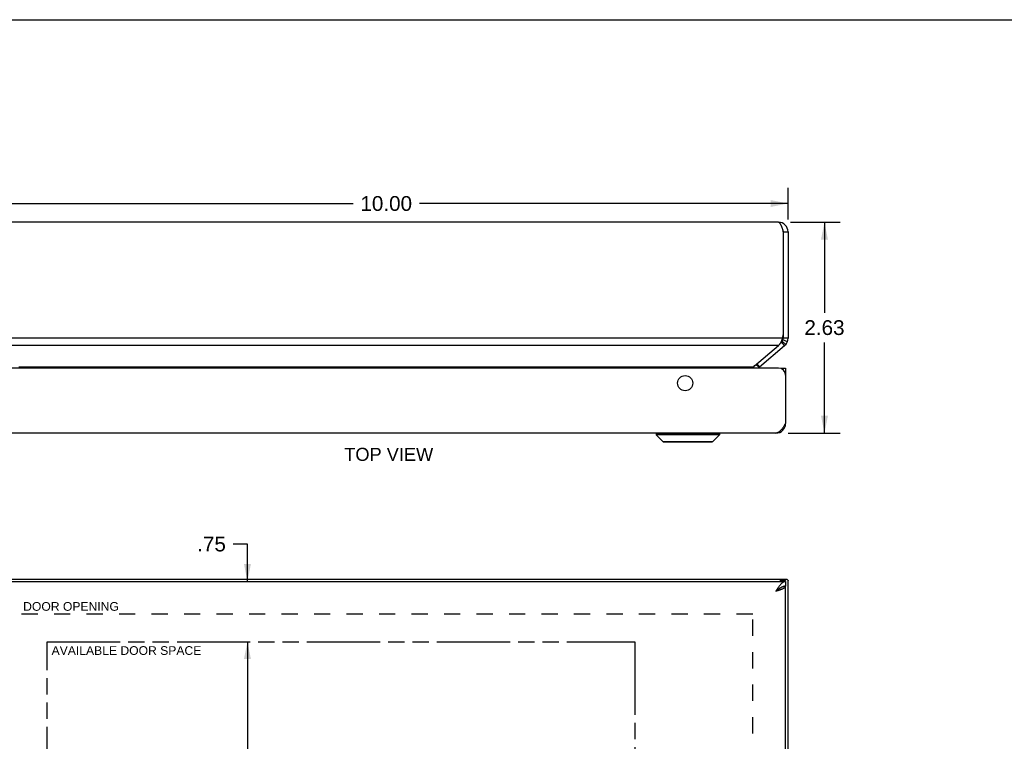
# Model space of a CAD drawing. Header units: inches. Extents: x 0 to 36.8, y 0 to 23.8.
# Tile 9 of 11: x 6.3 to 18.5, y 14.8 to 23.8. Entities that reach past the tile are written whole.
import ezdxf

# ---------------------------------------------------------------- set-up
doc = ezdxf.new("R2010")
doc.units = ezdxf.units.IN
doc.header["$LTSCALE"] = 2.021622
doc.header["$MEASUREMENT"] = 0
doc.linetypes.add('HIDDEN', pattern=[0.2, 0.1, -0.1])
doc.linetypes.add('PHANTOM', pattern=[0.8, 0.45, -0.05, 0.1, -0.05, 0.1, -0.05])
doc.layers.get('0').update_dxf_attribs({"linetype": 'CONTINUOUS'})
for name, color, linetype in [('AVAIL_DOOR_SPACE', 7, 'CONTINUOUS'), ('DEFAULT_2', 8, 'HIDDEN'), ('DIMENSIONS', 7, 'CONTINUOUS')]:
    doc.layers.add(name, color=color, linetype=linetype)
doc.styles.get("Standard").update_dxf_attribs({"font": 'arial.ttf'})
doc.dimstyles.new('DIMSTYLE_3', dxfattribs={"dimtxt": 0.183784, "dimasz": 0.216216, "dimexe": 0.09, "dimexo": 0.07, "dimgap": 0.0425, "dimtad": 0, "dimtih": 1, "dimtoh": 1, "dimzin": 4, "dimdsep": 46, "dimtxsty": 'Standard', "dimblk": '_FILLED', "dimblk1": '_FILLED', "dimblk2": '_FILLED', "dimcen": 0.09, "dimazin": 1, "dimtfac": 1, "dimtofl": 0, "dimtmove": 0, "dimatfit": 3, "dimldrblk": '_FILLED', "dimfxl": 0, "dimtolj": 1, "dimtzin": 4, "dimarcsym": 0})

# ---------------------------------------------------------------- blocks, each defined once
blk = doc.blocks.new('_FILLED')
at = {"color": 0, "linetype": 'ByBlock'}
blk.add_solid([(0, 0), (-1, 0.2), (-1, -0.2)], dxfattribs=at)
blk = doc.blocks.new('*D7')
at = {"layer": 'DIMENSIONS', "color": 2, "linetype": 'Continuous'}
for p, q in [((15.856, 21.263), (16.472, 21.263)), ((16.277, 21.263), (16.277, 20.134)), ((16.277, 18.638), (16.277, 19.767)), ((15.825, 18.638), (16.472, 18.638))]:
    blk.add_line(p, q, dxfattribs=at)
at = {"layer": 'DIMENSIONS', "color": 2, "linetype": 'Continuous', "xscale": 0.2162162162, "yscale": 0.2162162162, "zscale": 0.2162162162}
for p, rotation in [((16.277, 21.263), 90), ((16.277, 18.638), 270)]:
    blk.add_blockref('_FILLED', p, dxfattribs=dict(at, rotation=rotation))
at = {"layer": 'DIMENSIONS', "color": 2, "linetype": 'Continuous', "insert": (16.277, 20.043), "char_height": 0.1838, "width": 0.49943, "attachment_point": 2, "line_spacing_factor": 0.9}
blk.add_mtext('2.63', dxfattribs=at)
blk = doc.blocks.new('*D13')
at = {"layer": 'DIMENSIONS', "color": 2, "linetype": 'Continuous'}
for p, q in [((9.097, 17.257), (8.921, 17.257)), ((9.097, 16.792), (9.097, 17.257)), ((9.097, 16.042), (9.097, 15.609))]:
    blk.add_line(p, q, dxfattribs=at)
at = {"layer": 'DIMENSIONS', "color": 2, "linetype": 'Continuous', "xscale": 0.2162162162, "yscale": 0.2162162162, "zscale": 0.2162162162}
for p, rotation in [((9.097, 16.792), 270), ((9.097, 16.042), 90)]:
    blk.add_blockref('_FILLED', p, dxfattribs=dict(at, rotation=rotation))
at = {"layer": 'DIMENSIONS', "color": 2, "linetype": 'Continuous', "insert": (8.829, 17.349), "char_height": 0.1838, "width": 0.35664, "attachment_point": 3, "line_spacing_factor": 0.9}
blk.add_mtext('.75', dxfattribs=at)
blk = doc.blocks.new('*D14')
at = {"layer": 'DIMENSIONS', "color": 2, "linetype": 'Continuous'}
for p, q in [((9.097, 16.042), (9.097, 12.005)), ((9.097, 7.602), (9.097, 11.638))]:
    blk.add_line(p, q, dxfattribs=at)
at = {"layer": 'DIMENSIONS', "color": 2, "linetype": 'Continuous', "xscale": 0.2162162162, "yscale": 0.2162162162, "zscale": 0.2162162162}
for p, rotation in [((9.097, 16.042), 90), ((9.097, 7.602), 270)]:
    blk.add_blockref('_FILLED', p, dxfattribs=dict(at, rotation=rotation))
at = {"layer": 'DIMENSIONS', "color": 2, "linetype": 'Continuous', "insert": (9.097, 11.914), "char_height": 0.1838, "width": 0.49943, "attachment_point": 2, "line_spacing_factor": 0.9}
blk.add_mtext('8.44', dxfattribs=at)
blk = doc.blocks.new('*D19')
at = {"layer": 'DIMENSIONS', "color": 2, "linetype": 'Continuous'}
for p, q in [((5.824, 21.295), (5.824, 21.69)), ((15.824, 21.295), (15.824, 21.69)), ((5.824, 21.496), (10.411, 21.496)), ((15.824, 21.496), (11.237, 21.496))]:
    blk.add_line(p, q, dxfattribs=at)
at = {"layer": 'DIMENSIONS', "color": 2, "linetype": 'Continuous', "xscale": 0.2162162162, "yscale": 0.2162162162, "zscale": 0.2162162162, "rotation": 180}
blk.add_blockref('_FILLED', (5.824, 21.496), dxfattribs=at)
at = {"layer": 'DIMENSIONS', "color": 2, "linetype": 'Continuous', "xscale": 0.2162162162, "yscale": 0.2162162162, "zscale": 0.2162162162}
blk.add_blockref('_FILLED', (15.824, 21.496), dxfattribs=at)
at = {"layer": 'DIMENSIONS', "color": 2, "linetype": 'Continuous', "insert": (10.824, 21.588), "char_height": 0.1838, "width": 0.64222, "attachment_point": 2, "line_spacing_factor": 0.9}
blk.add_mtext('10.00', dxfattribs=at)

msp = doc.modelspace()

# ---------------------------------------------------------------- linework, layer by layer
at = {"color": 7, "linetype": 'Continuous'}
for p, q in [((0, 23.7838), (36.7568, 23.7838)), ((15.7642, 21.1432), (15.8242, 21.1432)), ((15.7642, 19.8591), (15.7642, 19.8192)), ((15.7358, 19.7674), (15.7427, 19.7732)), ((15.7813, 19.7273), (15.7427, 19.7732)), ((15.7961, 19.742), (15.7501, 19.7806)), ((15.8161, 19.776), (15.7601, 19.7976)), ((15.8242, 19.8192), (15.7642, 19.8192)), ((15.4612, 19.4577), (15.4225, 19.4915)), ((15.4679, 19.4643), (15.4358, 19.5026)), ((15.7336, 19.448), (15.7936, 19.448)), ((15.7336, 19.4428), (15.7336, 19.448)), ((15.7936, 19.3876), (15.7886, 19.3876)), ((14.1816, 18.6349), (14.9697, 18.6349)), ((14.1816, 18.6349), (14.1816, 18.6162)), ((14.9697, 18.6349), (14.9697, 18.6162)), ((15.7926, 18.7423), (15.7843, 18.7434)), ((14.9697, 18.6162), (14.1816, 18.6162)), ((14.1816, 18.6162), (14.2647, 18.5331)), ((14.2647, 18.5331), (14.8865, 18.5331)), ((14.2697, 18.531), (14.8815, 18.531)), ((14.9697, 18.6162), (14.8865, 18.5331)), ((15.7338, 16.7917), (15.7427, 16.8007)), ((15.7813, 16.8007), (15.7427, 16.8007)), ((15.7549, 16.8217), (15.7549, 16.8168)), ((15.8073, 16.8168), (15.7557, 16.8168)), ((15.7642, 16.8217), (15.7642, 16.8168)), ((15.7936, 16.7917), (15.7936, 16.7317)), ((15.7926, 16.7267), (15.7622, 16.7267))]:
    msp.add_line(p, q, dxfattribs=at)
at = {"color": 3, "linetype": 'Continuous'}
for p, q in [((15.7042, 21.2632), (5.9442, 21.2632)), ((15.7642, 21.1429), (15.7642, 19.8591)), ((15.8242, 21.1432), (15.8242, 19.8192)), ((15.7549, 19.8192), (5.8934, 19.8192)), ((15.7032, 19.7273), (5.9451, 19.7273)), ((15.4048, 19.4767), (15.7032, 19.7273)), ((15.4679, 19.4643), (15.7813, 19.7273)), ((15.7036, 19.448), (5.9436, 19.448)), ((6.2537, 19.4643), (15.3947, 19.4643)), ((15.7936, 19.448), (15.7936, 18.758)), ((15.6736, 18.638), (5.9736, 18.638)), ((5.8536, 16.7917), (15.7936, 16.7917)), ((5.8842, 16.8217), (15.7642, 16.8217)), ((15.7169, 16.7917), (15.7198, 16.7945)), ((15.7724, 16.7917), (15.7813, 16.8007)), ((15.8242, 6.8427), (15.8242, 16.8007)), ((15.7926, 16.7267), (15.7936, 16.7267)), ((15.7936, 6.9167), (15.7936, 16.7267))]:
    msp.add_line(p, q, dxfattribs=at)
for points in [[(15.7042, 21.2632), (15.7063, 21.263), (15.7084, 21.2625), (15.7106, 21.2615), (15.7127, 21.2602), (15.7149, 21.2585), (15.717, 21.2565), (15.7192, 21.2541), (15.7213, 21.2513), (15.7234, 21.2483), (15.7256, 21.2448), (15.7277, 21.2411), (15.7299, 21.237), (15.732, 21.2327), (15.7342, 21.2281), (15.7363, 21.2232), (15.7384, 21.218), (15.7406, 21.2127), (15.7427, 21.2071), (15.7449, 21.2013), (15.747, 21.1953), (15.7492, 21.1891), (15.7513, 21.1829), (15.7534, 21.1764), (15.7556, 21.1699), (15.7577, 21.1633), (15.7599, 21.1567), (15.762, 21.15), (15.7642, 21.1432)], [(15.7032, 19.7273), (15.7077, 19.7309), (15.712, 19.7347), (15.716, 19.7389), (15.7198, 19.7432), (15.7234, 19.7477), (15.7268, 19.7525), (15.73, 19.7574), (15.7331, 19.7625), (15.736, 19.7677), (15.7386, 19.7731)], [(15.7386, 19.7731), (15.7412, 19.7786), (15.7436, 19.7842), (15.7458, 19.7899), (15.7479, 19.7957), (15.7498, 19.8015), (15.7517, 19.8074), (15.7534, 19.8133), (15.7549, 19.8192)], [(15.3947, 19.4643), (15.3929, 19.4623), (15.3913, 19.4601), (15.3899, 19.4578), (15.3886, 19.4555), (15.3876, 19.4531), (15.3867, 19.4505), (15.3859, 19.448)], [(15.4048, 19.4767), (15.402, 19.4737), (15.3994, 19.4706), (15.3969, 19.4675), (15.3947, 19.4643)], [(15.7936, 18.758), (15.7896, 18.7517), (15.7856, 18.7455), (15.7816, 18.7392), (15.7776, 18.733), (15.7736, 18.7269), (15.7696, 18.7209), (15.7656, 18.715), (15.7616, 18.7092), (15.7576, 18.7035), (15.7536, 18.698), (15.7496, 18.6926), (15.7456, 18.6875), (15.7416, 18.6825), (15.7376, 18.6777), (15.7336, 18.6732), (15.7296, 18.6688), (15.7256, 18.6647), (15.7216, 18.6609), (15.7176, 18.6574), (15.7136, 18.6541), (15.7096, 18.6511), (15.7056, 18.6484), (15.7016, 18.646), (15.6976, 18.6439), (15.6936, 18.6421), (15.6896, 18.6406), (15.6856, 18.6395), (15.6816, 18.6387), (15.6776, 18.6382), (15.6736, 18.638)], [(15.7936, 16.7917), (15.7896, 16.7915), (15.7856, 16.791), (15.7816, 16.7902), (15.7776, 16.789), (15.7736, 16.7876), (15.7696, 16.7858), (15.7656, 16.7837), (15.7616, 16.7813), (15.7576, 16.7786), (15.7536, 16.7756), (15.7496, 16.7723), (15.7456, 16.7687), (15.7416, 16.7649), (15.7376, 16.7608), (15.7336, 16.7565), (15.7296, 16.752), (15.7256, 16.7472), (15.7216, 16.7422), (15.7176, 16.737), (15.7136, 16.7317), (15.7096, 16.7261), (15.7056, 16.7205), (15.7016, 16.7147), (15.6976, 16.7087), (15.6936, 16.7027), (15.6896, 16.6966), (15.6856, 16.6904), (15.6816, 16.6842), (15.6776, 16.6779), (15.6736, 16.6717)], [(15.7198, 16.7945), (15.7268, 16.8014), (15.73, 16.8045), (15.7331, 16.8074), (15.736, 16.8101), (15.7386, 16.8125), (15.7412, 16.8146), (15.7436, 16.8164), (15.7458, 16.818), (15.7479, 16.8193), (15.7498, 16.8203), (15.7517, 16.8211), (15.7534, 16.8215), (15.7549, 16.8217)], [(15.7813, 16.8007), (15.7839, 16.8026), (15.7865, 16.8045), (15.789, 16.8064), (15.7914, 16.8083), (15.7938, 16.8102), (15.7961, 16.8121)], [(15.8073, 16.8168), (15.8061, 16.8168), (15.8047, 16.8165), (15.8032, 16.8161), (15.8017, 16.8156), (15.8002, 16.8149), (15.7988, 16.8141), (15.7974, 16.8132), (15.7961, 16.8121)], [(15.8161, 16.8117), (15.8154, 16.8128), (15.8146, 16.8138), (15.8136, 16.8146), (15.8126, 16.8154), (15.8115, 16.816), (15.8103, 16.8164), (15.8089, 16.8167), (15.8076, 16.8168), (15.8073, 16.8168)], [(15.8161, 16.8117), (15.8172, 16.81), (15.8182, 16.8085), (15.8193, 16.807), (15.8202, 16.8057), (15.8211, 16.8045), (15.8219, 16.8035), (15.8225, 16.8026), (15.8231, 16.8019), (15.8236, 16.8014), (15.8239, 16.801), (15.8241, 16.8007), (15.8242, 16.8007)], [(15.6736, 16.6717), (15.6794, 16.6735), (15.6851, 16.6753), (15.6908, 16.6772), (15.6965, 16.679), (15.7021, 16.6808), (15.7077, 16.6827), (15.7132, 16.6845), (15.7186, 16.6863), (15.7239, 16.6882), (15.729, 16.69), (15.7341, 16.6918), (15.739, 16.6937), (15.7437, 16.6955), (15.7483, 16.6973), (15.7527, 16.6992), (15.757, 16.701), (15.761, 16.7028), (15.7649, 16.7047), (15.7685, 16.7065), (15.7719, 16.7083), (15.7751, 16.7102), (15.7781, 16.712), (15.7808, 16.7138), (15.7832, 16.7157), (15.7855, 16.7175), (15.7874, 16.7193), (15.7891, 16.7212), (15.7905, 16.723), (15.7917, 16.7248), (15.7926, 16.7267)]]:
    msp.add_lwpolyline(points, dxfattribs=at)
at = {"color": 7, "linetype": 'Continuous'}
for points in [[(15.7427, 16.8007), (15.744, 16.8026), (15.7453, 16.8045), (15.7466, 16.8064), (15.7478, 16.8083), (15.749, 16.8102), (15.7501, 16.8121)], [(15.7557, 16.8168), (15.7553, 16.8168), (15.7547, 16.8166), (15.7541, 16.8164), (15.7535, 16.816), (15.7528, 16.8155), (15.7521, 16.8149), (15.7515, 16.8141), (15.7508, 16.8132), (15.7501, 16.8121)], [(15.7936, 16.7317), (15.7896, 16.7316), (15.7856, 16.7313), (15.7816, 16.7309), (15.7776, 16.7304), (15.7736, 16.7296), (15.7696, 16.7287), (15.7656, 16.7277), (15.7616, 16.7265), (15.7576, 16.7251), (15.7536, 16.7236), (15.7496, 16.722), (15.7456, 16.7202), (15.7416, 16.7183), (15.7376, 16.7163), (15.7336, 16.7141), (15.7296, 16.7118), (15.7256, 16.7094), (15.7216, 16.7069), (15.7176, 16.7043), (15.7136, 16.7017), (15.7096, 16.6989), (15.7056, 16.6961), (15.7016, 16.6932), (15.6976, 16.6902), (15.6936, 16.6872), (15.6896, 16.6841), (15.6856, 16.6811), (15.6816, 16.6779), (15.6776, 16.6748), (15.6736, 16.6717)], [(15.6736, 16.6717), (15.6772, 16.674), (15.6808, 16.6762), (15.6844, 16.6785), (15.6879, 16.6808), (15.6913, 16.6831), (15.6948, 16.6854), (15.6981, 16.6877), (15.7013, 16.69), (15.7045, 16.6923), (15.7075, 16.6946), (15.7104, 16.6969), (15.7132, 16.6992), (15.7158, 16.7015), (15.7183, 16.7037), (15.7206, 16.706), (15.7212, 16.7067)]]:
    msp.add_lwpolyline(points, dxfattribs=at)
at = {"color": 3, "linetype": 'Continuous'}
msp.add_circle((14.5436, 19.26), 0.094, dxfattribs=at)
for centre, radius, start, end in [((15.7042, 21.1432), 0.12, 0, 90), ((15.6056, 21.1429), 0.1586, 0, 0.13366), ((15.5935, 19.8776), 0.1717, 340.12239, 353.81324), ((15.7042, 19.8192), 0.12, 310, 360), ((15.5065, 19.4184), 0.06, 130, 150.37755), ((15.7036, 19.358), 0.09, 0, 90), ((15.6736, 18.758), 0.12, 270, 360)]:
    msp.add_arc(centre, radius, start, end, dxfattribs=at)
at = {"color": 7, "linetype": 'Continuous'}
for centre, radius, start, end in [((15.7042, 21.1432), 0.06, 0, 35.79249), ((15.7042, 19.8192), 0.06, 310, 360), ((15.5065, 19.4184), 0.12, 156.07181, 165.69403), ((14.1846, 18.6349), 0.00305, 89.99991, 180), ((14.9666, 18.6349), 0.00305, 0, 90.00009), ((14.2697, 18.5381), 0.0071, 225.00001, 270.00001), ((14.8815, 18.5381), 0.0071, 269.99999, 314.99999)]:
    msp.add_arc(centre, radius, start, end, dxfattribs=at)
at = {"layer": 'AVAIL_DOOR_SPACE', "color": 4, "linetype": 'PHANTOM'}
for p, q in [((6.6036, 7.6017), (6.6036, 16.0417)), ((6.6036, 16.0417), (13.9186, 16.0417)), ((13.9186, 16.0417), (13.9186, 7.6017))]:
    msp.add_line(p, q, dxfattribs=at)
at = {"layer": 'DEFAULT_2', "color": 8, "linetype": 'HIDDEN'}
for p, q in [((15.3865, 7.2187), (15.3865, 16.4246)), ((15.3842, 16.384), (6.2642, 16.384))]:
    msp.add_line(p, q, dxfattribs=at)

# ---------------------------------------------------------------- texts
at = {"layer": 'DIMENSIONS', "color": 2, "linetype": 'Continuous', "attachment_point": 2, "line_spacing_factor": 0.9}
for s, insert, char_height, width in [('TOP VIEW', (10.8554, 18.4546), 0.16216, 1.104993), ('DOOR OPENING', (6.9022, 16.5346), 0.108108, 1.189591), ('AVAILABLE DOOR SPACE', (7.5917, 15.9856), 0.108108, 1.85954)]:
    msp.add_mtext(s, dxfattribs=dict(at, insert=insert, char_height=char_height, width=width))

# ---------------------------------------------------------------- dimensions: what is measured, and where the dimension line sits
at = {"layer": 'DIMENSIONS', "color": 2, "linetype": 'Continuous'}
dim = msp.add_linear_dim(base=(15.8242, 21.4958), p1=(5.8242, 21.2246), p2=(15.8242, 21.2246), dimstyle='DIMSTYLE_3', dxfattribs=at)
dim.commit()
dim.dimension.update_dxf_attribs({"geometry": '*D19', "text_midpoint": (10.832, 21.4948), "dimtype": 160})
for base, p1, p2, picture, middle in [((16.277, 18.638), (15.7855, 21.2632), (15.755, 18.638), '*D7', (16.2747, 19.9496)), ((9.0968, 16.0417), (5.9436, 16.7917), (6.6036, 16.0417), '*D13', (8.6569, 17.2547)), ((9.0968, 7.6017), (6.6036, 16.0417), (6.6036, 7.6017), '*D14', (9.0958, 11.8206))]:
    dim = msp.add_linear_dim(base=base, p1=p1, p2=p2, angle=270, dimstyle='DIMSTYLE_3', dxfattribs=at)
    dim.commit()
    dim.dimension.update_dxf_attribs({"geometry": picture, "text_midpoint": middle, "dimtype": 160})

doc.saveas('drawing.dxf')
